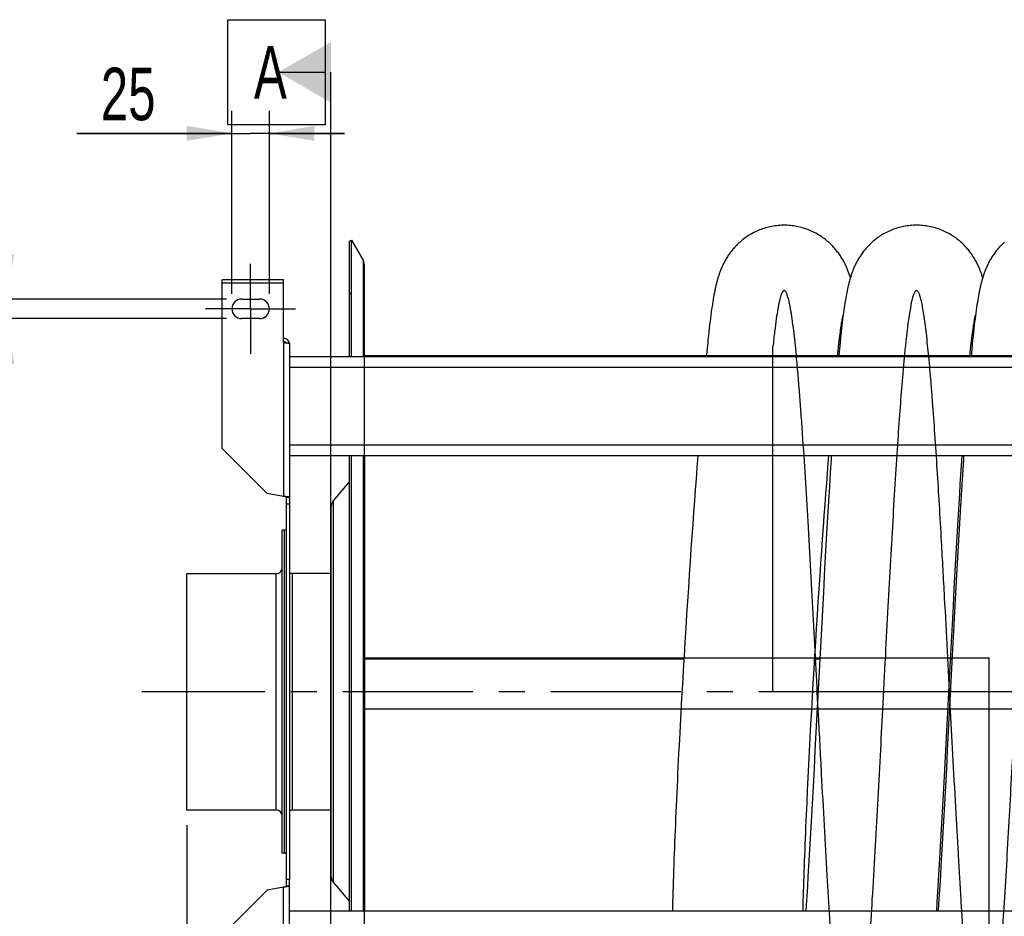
# Model space of a CAD drawing. Extents: x 0 to 420, y 0 to 297.
# Tile 4 of 14: x 141 to 207, y 80 to 139. Entities that reach past the tile are written whole.
import ezdxf

# ---------------------------------------------------------------- set-up
doc = ezdxf.new("R2010")
doc.units = 0
doc.header["$LTSCALE"] = 23.1
doc.linetypes.add('CENTER', pattern=[0.6, 0.375, -0.075, 0.075, -0.075])
doc.layers.get('0').update_dxf_attribs({"linetype": 'CONTINUOUS'})
for name, color, linetype in [('110528_DXF_CONTINUOUS_LINE', 7, 'CONTINUOUS'), ('110528_DXF_DIMENSION', 7, 'CONTINUOUS'), ('110534_DXF_AXIS', 7, 'CONTINUOUS'), ('110534_DXF_CONTINUOUS_LINE', 7, 'CONTINUOUS'), ('110591_DXF_CONTINUOUS_LINE', 7, 'CONTINUOUS'), ('110651_DXF_CONTINUOUS_LINE', 7, 'CONTINUOUS'), ('110801_DXF_CONTINUOUS_LINE', 7, 'CONTINUOUS'), ('112850_DXF_CONTINUOUS_LINE', 7, 'CONTINUOUS'), ('AG_HOSE_75_8DXF_CONTINUOUS', 7, 'CONTINUOUS'), ('ASE_65-75-5_DXF_DIMENSION', 7, 'CONTINUOUS'), ('ASE_65_75_5_DXF_AXIS', 7, 'CONTINUOUS')]:
    doc.layers.add(name, color=color, linetype=linetype)
doc.styles.get("Standard").update_dxf_attribs({"font": 'txt', "width": 0.7})
doc.dimstyles.new('DIMSTYLE_1', dxfattribs={"dimtxt": 3.5, "dimasz": 3, "dimexe": 1.5, "dimexo": 1, "dimgap": 0.875, "dimtad": 1, "dimdec": 0, "dimlfac": 10, "dimtxsty": 'STANDARD', "dimblk": '_ARROW_FILLED', "dimblk1": '_ARROW_FILLED', "dimblk2": '_ARROW_FILLED', "dimcen": 0.09, "dimazin": 3, "dimtp": 0.8, "dimtm": 0.8, "dimtfac": 1, "dimtdec": 0, "dimtofl": 0, "dimtmove": 0, "dimatfit": 3, "dimtolj": 1})
doc.dimstyles.new('DIMSTYLE_3', dxfattribs={"dimtxt": 3.5, "dimasz": 3, "dimexe": 1.5, "dimexo": 1, "dimgap": 0.875, "dimtad": 1, "dimdec": 3, "dimlfac": 10, "dimtxsty": 'STANDARD', "dimblk": '_ARROW_FILLED', "dimblk1": '_ARROW_FILLED', "dimblk2": '_ARROW_FILLED', "dimcen": 0.09, "dimazin": 3, "dimtp": 0.2, "dimtm": 0.2, "dimtfac": 1, "dimtdec": 3, "dimtofl": 0, "dimtmove": 0, "dimatfit": 3, "dimtolj": 1})

# ---------------------------------------------------------------- blocks, each defined once
blk = doc.blocks.new('_ARROW_FILLED')
at = {"color": 0, "linetype": 'BYBLOCK'}
blk.add_solid([(0, 0), (-1, 0.167), (-1, -0.167)], dxfattribs=at)
blk = doc.blocks.new('*D3')
at = {"layer": 'ASE_65-75-5_DXF_DIMENSION', "color": 2, "linetype": 'CONTINUOUS'}
for p, q in [((152.307, 85.829), (152.307, 29.661)), ((237.657, 80.647), (237.657, 29.661)), ((152.307, 31.161), (194.982, 31.161)), ((237.657, 31.161), (194.982, 31.161))]:
    blk.add_line(p, q, dxfattribs=at)
at = {"layer": 'ASE_65-75-5_DXF_DIMENSION', "color": 2, "linetype": 'CONTINUOUS', "xscale": 3, "yscale": 3, "zscale": 3, "rotation": 180}
blk.add_blockref('_ARROW_FILLED', (152.307, 31.161), dxfattribs=at)
at = {"layer": 'ASE_65-75-5_DXF_DIMENSION', "color": 2, "linetype": 'CONTINUOUS', "xscale": 3, "yscale": 3, "zscale": 3}
blk.add_blockref('_ARROW_FILLED', (237.657, 31.161), dxfattribs=at)
at = {"layer": 'ASE_65-75-5_DXF_DIMENSION', "color": 2, "linetype": 'CONTINUOUS', "insert": (194.982, 35.536), "char_height": 3.5, "width": 12, "attachment_point": 2}
blk.add_mtext('854', dxfattribs=at)
blk = doc.blocks.new('*D5')
at = {"layer": 'ASE_65-75-5_DXF_DIMENSION', "color": 2, "linetype": 'CONTINUOUS'}
for p, q in [((155.307, 121.204), (155.307, 133.385)), ((157.807, 121.204), (157.807, 133.385)), ((155.307, 131.885), (144.972, 131.885)), ((144.972, 131.885), (156.557, 131.885)), ((162.807, 131.885), (156.557, 131.885)), ((157.807, 131.885), (162.807, 131.885))]:
    blk.add_line(p, q, dxfattribs=at)
at = {"layer": 'ASE_65-75-5_DXF_DIMENSION', "color": 2, "linetype": 'CONTINUOUS', "xscale": 3, "yscale": 3, "zscale": 3}
blk.add_blockref('_ARROW_FILLED', (155.307, 131.885), dxfattribs=at)
at = {"layer": 'ASE_65-75-5_DXF_DIMENSION', "color": 2, "linetype": 'CONTINUOUS', "xscale": 3, "yscale": 3, "zscale": 3, "rotation": 180}
blk.add_blockref('_ARROW_FILLED', (157.807, 131.885), dxfattribs=at)
at = {"layer": 'ASE_65-75-5_DXF_DIMENSION', "color": 2, "linetype": 'CONTINUOUS', "insert": (150.222, 136.26), "char_height": 3.5, "width": 7.875, "attachment_point": 3}
blk.add_mtext('25', dxfattribs=at)
blk = doc.blocks.new('*D6')
at = {"layer": 'ASE_65-75-5_DXF_DIMENSION', "color": 2, "linetype": 'CONTINUOUS'}
for p, q in [((140.307, 120.854), (140.307, 129.932)), ((140.307, 129.932), (140.307, 120.204)), ((154.957, 120.854), (138.807, 120.854)), ((140.307, 114.554), (140.307, 120.204)), ((154.957, 119.554), (138.807, 119.554)), ((140.307, 119.554), (140.307, 114.554))]:
    blk.add_line(p, q, dxfattribs=at)
at = {"layer": 'ASE_65-75-5_DXF_DIMENSION', "color": 2, "linetype": 'CONTINUOUS', "xscale": 3, "yscale": 3, "zscale": 3}
for p, rotation in [((140.307, 120.854), 270), ((140.307, 119.554), 90)]:
    blk.add_blockref('_ARROW_FILLED', p, dxfattribs=dict(at, rotation=rotation))
at = {"layer": 'ASE_65-75-5_DXF_DIMENSION', "color": 2, "linetype": 'CONTINUOUS', "insert": (135.932, 125.432), "char_height": 3.5, "width": 6.75, "attachment_point": 1, "rotation": 90}
blk.add_mtext('13', dxfattribs=at)

msp = doc.modelspace()

# ---------------------------------------------------------------- linework, layer by layer
at = {"layer": '110528_DXF_CONTINUOUS_LINE', "color": 7, "linetype": 'CONTINUOUS'}
for p, q in [((163.13885, 124.7042), (163.26876, 124.7792)), ((163.26876, 117.02638), (163.26876, 124.7792)), ((163.26876, 124.7792), (164.06779, 123.39523)), ((164.15488, 117.02638), (164.15488, 123.07022)), ((163.26876, 80.1042), (163.26876, 110.43505)), ((164.15488, 110.43505), (164.15488, 80.1042))]:
    msp.add_line(p, q, dxfattribs=at)
at = {"layer": '110528_DXF_CONTINUOUS_LINE', "color": 3, "linetype": 'CONTINUOUS'}
for p, q in [((163.13885, 117.02638), (163.13885, 124.7042)), ((163.13885, 80.1042), (163.13885, 110.43505)), ((162.0592, 107.38543), (163.13885, 108.67211)), ((161.90713, 106.96762), (161.90713, 82.44078)), ((162.0592, 82.02297), (163.13885, 80.73629))]:
    msp.add_line(p, q, dxfattribs=at)
at = {"layer": '110528_DXF_CONTINUOUS_LINE', "color": 9, "linetype": 'CONTINUOUS'}
for p, q in [((164.06779, 117.02638), (164.06779, 123.39523)), ((163.13885, 121.19263), (163.26876, 121.25885)), ((164.06779, 80.1042), (164.06779, 110.43505)), ((162.0592, 107.38543), (162.0592, 82.02297))]:
    msp.add_line(p, q, dxfattribs=at)
at = {"layer": '110528_DXF_CONTINUOUS_LINE', "color": 7, "linetype": 'CONTINUOUS'}
msp.add_arc((163.50488, 123.07023), 0.65, 0, 30, dxfattribs=at)
at = {"layer": '110528_DXF_CONTINUOUS_LINE', "color": 3, "linetype": 'CONTINUOUS'}
for centre, start, end in [((162.55713, 106.96762), 140, 180), ((162.55713, 82.44078), 180, 220)]:
    msp.add_arc(centre, 0.65, start, end, dxfattribs=at)
at = {"layer": '110528_DXF_DIMENSION', "color": 2, "linetype": 'CONTINUOUS'}
for p, q in [((155.03213, 132.45362), (155.03213, 139.45362)), ((155.03213, 139.45362), (161.53213, 139.45362)), ((161.53213, 139.45362), (161.53213, 132.45362)), ((158.40713, 135.95362), (161.53213, 135.95362)), ((161.90713, 53.45478), (161.90713, 135.95362)), ((161.53213, 132.45362), (155.03213, 132.45362))]:
    msp.add_line(p, q, dxfattribs=at)
msp.add_solid([(161.90713, 137.97435), (161.90713, 133.9329), (158.40713, 135.95362)], dxfattribs=at)
at = {"layer": '110534_DXF_AXIS', "color": 7, "linetype": 'CENTER'}
for q in [(156.55713, 123.20421), (153.55712, 120.2042), (156.55713, 117.20419), (159.55714, 120.2042)]:
    msp.add_line((156.55713, 120.2042), q, dxfattribs=at)
at = {"layer": '110534_DXF_CONTINUOUS_LINE', "color": 3, "linetype": 'CONTINUOUS'}
for p, q in [((154.65713, 110.90951), (154.65713, 122.13086)), ((158.75713, 122.13085), (154.65713, 122.13085)), ((158.75713, 117.95645), (158.75713, 122.13086)), ((155.95713, 120.8542), (157.15713, 120.8542)), ((157.15713, 119.5542), (155.95713, 119.5542)), ((159.15713, 117.89625), (159.15713, 82.2042)), ((154.65713, 110.90951), (157.65713, 107.90951)), ((158.75713, 107.71555), (157.65713, 107.90951)), ((159.15713, 71.51215), (159.15713, 82.2042)), ((154.65713, 78.49889), (157.65713, 81.49889)), ((158.75713, 81.69285), (157.65713, 81.49889))]:
    msp.add_line(p, q, dxfattribs=at)
at = {"layer": '110534_DXF_CONTINUOUS_LINE', "color": 9, "linetype": 'CONTINUOUS'}
for p, q in [((154.65713, 121.93085), (158.75713, 121.93085)), ((158.75713, 117.95645), (158.75713, 107.71555)), ((158.75713, 71.45195), (158.75713, 81.69285))]:
    msp.add_line(p, q, dxfattribs=at)
at = {"layer": '110534_DXF_CONTINUOUS_LINE', "color": 7, "linetype": 'CONTINUOUS'}
for p, q in [((158.95713, 82.2042), (158.95713, 107.64252)), ((159.15713, 107.64252), (158.95713, 107.64252)), ((159.15713, 107.2042), (158.95713, 107.2042)), ((158.95713, 81.76588), (158.95713, 82.2042)), ((159.15713, 82.2042), (158.95713, 82.2042)), ((159.15713, 81.76588), (158.95713, 81.76588))]:
    msp.add_line(p, q, dxfattribs=at)
at = {"layer": '110534_DXF_CONTINUOUS_LINE', "color": 3, "linetype": 'CONTINUOUS'}
for centre, radius, start, end in [((155.95713, 120.2042), 0.65, 90, 270), ((157.15713, 120.2042), 0.65, 270, 90), ((158.76568, 117.83886), 0.39145, 9.3446493, 10.1091505)]:
    msp.add_arc(centre, radius, start, end, dxfattribs=at)
for points, knots in [([(159.15105, 117.90757), (159.143, 117.95271), (159.11052, 118.04104), (159.01929, 118.14826), (158.89668, 118.21827), (158.80342, 118.23444), (158.75713, 118.23444)], [0, 0, 0, 0, 0.24875061, 0.49833507, 0.74886161, 1, 1, 1, 1]), ([(158.75713, 117.95645), (158.80816, 117.95156), (158.88231, 117.94448), (158.97653, 117.93437), (159.03656, 117.92699), (159.08531, 117.92001), (159.12305, 117.91244), (159.14431, 117.90687), (159.15713, 117.89983), (159.15713, 117.89625)], [0, 0, 0, 0, 0.37771184, 0.54853637, 0.69852876, 0.82207755, 0.91471109, 0.97358369, 1, 1, 1, 1]), ([(159.15713, 107.64252), (159.15713, 107.6465), (159.14522, 107.65525), (159.12293, 107.66214), (159.08552, 107.67132), (159.01374, 107.68376), (158.90252, 107.69869), (158.80817, 107.70962), (158.75713, 107.71555)], [0, 0, 0, 0, 0.0290834, 0.08885385, 0.18164624, 0.30490852, 0.62429132, 1, 1, 1, 1]), ([(159.15713, 81.76588), (159.15713, 81.7619), (159.14522, 81.75315), (159.12293, 81.74626), (159.08552, 81.73708), (159.01374, 81.72464), (158.90252, 81.70971), (158.80817, 81.69878), (158.75713, 81.69285)], [0, 0, 0, 0, 0.0290834, 0.08885385, 0.18164624, 0.30490852, 0.62429132, 1, 1, 1, 1])]:
    msp.add_open_spline(points, degree=3, knots=knots, dxfattribs=at)
at = {"layer": '110534_DXF_CONTINUOUS_LINE', "color": 7, "linetype": 'CONTINUOUS'}
for points, knots in [([(158.75713, 118.03667), (158.79131, 118.03667), (158.8607, 118.0188), (158.91194, 117.96862), (158.92938, 117.93941)], [0, 0, 0, 0, 0.50119096, 1, 1, 1, 1]), ([(158.95713, 107.64252), (158.95713, 107.65044), (158.93412, 107.66753), (158.89311, 107.68118), (158.82981, 107.6989), (158.78267, 107.70961), (158.75713, 107.71555)], [0, 0, 0, 0, 0.1095964, 0.32647794, 0.63723776, 1, 1, 1, 1]), ([(158.95713, 81.76588), (158.95713, 81.75796), (158.93412, 81.74087), (158.89311, 81.72722), (158.82981, 81.7095), (158.78267, 81.69879), (158.75713, 81.69285)], [0, 0, 0, 0, 0.1095964, 0.32647794, 0.63723776, 1, 1, 1, 1])]:
    msp.add_open_spline(points, degree=3, knots=knots, dxfattribs=at)
at = {"layer": '110591_DXF_CONTINUOUS_LINE', "color": 7, "linetype": 'CONTINUOUS'}
for p, q in [((186.9207, 117.0692), (164.15488, 117.0692)), ((195.73951, 117.0692), (195.66328, 117.0692)), ((204.55587, 117.0692), (204.4797, 117.0692))]:
    msp.add_line(p, q, dxfattribs=at)
at = {"layer": '110651_DXF_CONTINUOUS_LINE', "color": 3, "linetype": 'CONTINUOUS'}
for p, q in [((164.15488, 96.88639), (185.42196, 96.88639)), ((194.1377, 96.88639), (194.47538, 96.88639)), ((203.18745, 96.88639), (203.2917, 96.88639))]:
    msp.add_line(p, q, dxfattribs=at)
at = {"layer": '110801_DXF_CONTINUOUS_LINE', "color": 7, "linetype": 'CONTINUOUS'}
for p, q in [((159.15713, 117.02638), (231.35713, 117.02638)), ((159.15713, 110.43605), (231.35713, 110.43605)), ((159.15713, 110.43505), (231.35713, 110.43505)), ((231.35713, 80.1042), (159.15713, 80.1042))]:
    msp.add_line(p, q, dxfattribs=at)
at = {"layer": '110801_DXF_CONTINUOUS_LINE', "color": 9, "linetype": 'CONTINUOUS'}
for p, q in [((159.15713, 116.3265), (231.35713, 116.3265)), ((159.15713, 111.13617), (231.35713, 111.13617))]:
    msp.add_line(p, q, dxfattribs=at)
at = {"layer": '112850_DXF_CONTINUOUS_LINE', "color": 7, "linetype": 'CONTINUOUS'}
for p, q in [((158.65713, 83.9542), (158.65713, 105.4542)), ((158.80713, 105.4542), (158.65713, 105.4542)), ((158.95713, 105.4542), (158.80713, 105.4542)), ((158.80713, 83.95423), (158.80713, 105.45417)), ((158.80713, 83.95423), (158.80713, 105.45417)), ((152.30713, 86.8292), (152.30713, 102.5792)), ((152.30713, 102.5792), (158.25713, 102.5792)), ((161.90713, 102.5792), (159.35713, 102.5792)), ((158.25713, 86.8292), (152.30713, 86.8292)), ((161.90713, 86.8292), (159.35713, 86.8292)), ((158.80713, 83.9542), (158.65713, 83.9542)), ((158.95713, 83.9542), (158.80713, 83.9542))]:
    msp.add_line(p, q, dxfattribs=at)
at = {"layer": '112850_DXF_CONTINUOUS_LINE', "color": 9, "linetype": 'CONTINUOUS'}
for p, q in [((158.25713, 86.8292), (158.25713, 102.5792)), ((159.35713, 86.8292), (159.35713, 102.5792))]:
    msp.add_line(p, q, dxfattribs=at)
at = {"layer": '112850_DXF_CONTINUOUS_LINE', "color": 7, "linetype": 'CONTINUOUS'}
for centre, start, end in [((158.25713, 102.9792), 270, 360), ((159.35713, 102.9792), 240, 270), ((158.25713, 86.4292), 0, 90), ((159.35713, 86.4292), 90, 120)]:
    msp.add_arc(centre, 0.4, start, end, dxfattribs=at)
at = {"layer": 'AG_HOSE_75_8DXF_CONTINUOUS', "color": 7, "linetype": 'CONTINUOUS'}
for p, q in [((187.37456, 120.83725), (187.34906, 120.68377)), ((187.39999, 120.98377), (187.37456, 120.83725)), ((187.42544, 121.12391), (187.39999, 120.98377)), ((196.20453, 120.91651), (196.18108, 120.77892)), ((196.22819, 121.04977), (196.20453, 120.91651)), ((196.25213, 121.179), (196.22819, 121.04977)), ((204.99746, 120.77941), (204.97184, 120.62256)), ((205.02321, 120.9303), (204.99746, 120.77941)), ((205.04921, 121.0758), (205.02321, 120.9303)), ((187.2717, 120.17612), (187.24554, 119.98977)), ((187.29766, 120.35365), (187.2717, 120.17612)), ((187.32344, 120.52272), (187.29766, 120.35365)), ((187.34906, 120.68377), (187.32344, 120.52272)), ((196.07692, 120.09791), (196.05382, 119.93095)), ((196.1, 120.25884), (196.07692, 120.09791)), ((196.12308, 120.41401), (196.1, 120.25884)), ((196.14621, 120.56375), (196.12308, 120.41401)), ((204.89521, 120.11178), (204.8696, 119.92684)), ((204.92076, 120.28914), (204.89521, 120.11178)), ((204.94629, 120.4593), (204.92076, 120.28914)), ((204.97184, 120.62256), (204.94629, 120.4593)), ((187.19255, 119.58913), (187.16567, 119.37401)), ((187.21916, 119.79424), (187.19255, 119.58913)), ((187.24554, 119.98977), (187.21916, 119.79424)), ((195.94472, 119.33895), (195.95819, 119.41837)), ((195.95819, 119.41837), (195.97072, 119.48929)), ((195.97072, 119.48929), (195.98225, 119.55193)), ((195.99583, 119.48582), (195.97248, 119.29595)), ((195.98225, 119.55193), (195.99274, 119.60653)), ((196.01907, 119.66873), (195.99583, 119.48582)), ((196.05382, 119.93095), (196.01907, 119.66873)), ((204.76796, 119.3798), (204.78092, 119.45463)), ((204.78092, 119.45463), (204.79289, 119.52103)), ((204.81803, 119.53253), (204.79202, 119.32239)), ((204.79289, 119.52103), (204.80382, 119.57921)), ((204.80382, 119.57921), (204.81367, 119.62948)), ((204.84388, 119.7339), (204.81803, 119.53253)), ((204.8696, 119.92684), (204.84388, 119.7339)), ((187.11107, 118.91216), (187.08334, 118.66478)), ((187.13852, 119.14848), (187.11107, 118.91216)), ((187.16567, 119.37401), (187.13852, 119.14848)), ((195.8467, 118.6735), (195.86485, 118.80765)), ((195.86485, 118.80765), (195.88234, 118.93235)), ((195.88234, 118.93235), (195.89911, 119.04767)), ((195.89911, 119.04767), (195.91513, 119.15379)), ((195.92532, 118.89395), (195.90146, 118.68102)), ((195.91513, 119.15379), (195.93035, 119.25083)), ((195.94899, 119.0988), (195.92532, 118.89395)), ((195.93035, 119.25083), (195.94472, 119.33895)), ((195.97248, 119.29595), (195.94899, 119.0988)), ((204.65262, 118.5945), (204.67152, 118.73685)), ((204.67152, 118.73685), (204.68967, 118.86872)), ((204.68967, 118.86872), (204.70703, 118.99035)), ((204.70703, 118.99035), (204.72357, 119.10192)), ((204.73949, 118.8748), (204.71289, 118.63645)), ((204.72357, 119.10192), (204.73926, 119.20377)), ((204.73926, 119.20377), (204.75406, 119.29628)), ((204.76585, 119.10329), (204.73949, 118.8748)), ((204.75406, 119.29628), (204.76796, 119.3798)), ((204.79202, 119.32239), (204.76585, 119.10329)), ((187.05533, 118.40613), (187.02784, 118.14385)), ((187.08334, 118.66478), (187.05533, 118.40613)), ((195.76809, 118.03946), (195.78858, 118.21288)), ((195.78858, 118.21288), (195.80853, 118.37627)), ((195.80853, 118.37627), (195.82791, 118.52977)), ((195.82791, 118.52977), (195.8467, 118.6735)), ((195.85304, 118.22942), (195.82842, 117.98984)), ((195.87738, 118.45965), (195.85304, 118.22942)), ((195.90146, 118.68102), (195.87738, 118.45965)), ((204.57029, 117.91689), (204.59183, 118.10298)), ((204.59183, 118.10298), (204.61275, 118.27781)), ((204.61275, 118.27781), (204.63302, 118.44158)), ((204.65881, 118.12746), (204.63127, 117.85578)), ((204.63302, 118.44158), (204.65262, 118.5945)), ((204.68601, 118.38751), (204.65881, 118.12746)), ((204.71289, 118.63645), (204.68601, 118.38751)), ((186.96802, 117.55235), (186.92667, 117.13103)), ((195.68191, 117.25108), (195.70359, 117.45823)), ((195.70359, 117.45823), (195.72556, 117.66215)), ((195.72556, 117.66215), (195.74707, 117.8559)), ((195.74707, 117.8559), (195.76809, 118.03946)), ((195.8035, 117.74053), (195.76551, 117.34734)), ((195.82842, 117.98984), (195.8035, 117.74053)), ((204.50222, 117.28955), (204.52546, 117.51036)), ((204.52546, 117.51036), (204.54816, 117.71942)), ((204.54816, 117.71942), (204.57029, 117.91689)), ((204.60334, 117.57173), (204.57498, 117.27464)), ((204.63127, 117.85578), (204.60334, 117.57173)), ((186.92667, 117.13103), (186.91657, 117.02638)), ((195.65894, 117.02638), (195.68191, 117.25108)), ((195.76551, 117.34734), (195.73558, 117.02638)), ((204.47541, 117.02638), (204.50222, 117.28955)), ((204.57498, 117.27464), (204.55193, 117.02638)), ((186.35125, 110.43505), (186.28616, 109.59557)), ((195.03764, 109.92145), (195.07822, 110.43505)), ((203.91416, 109.73735), (203.95941, 110.43505)), ((186.28616, 109.59557), (186.23228, 108.88859)), ((194.98646, 109.26455), (195.03764, 109.92145)), ((203.87662, 109.14626), (203.91416, 109.73735)), ((186.23228, 108.88859), (186.17762, 108.16066)), ((194.93437, 108.58611), (194.98646, 109.26455)), ((195.17012, 109.31449), (195.11275, 108.38132)), ((203.83779, 108.52363), (203.87662, 109.14626)), ((203.99791, 109.4982), (203.95648, 108.83002)), ((194.88142, 107.88627), (194.93437, 108.58611)), ((195.11275, 108.38132), (195.0532, 107.38906)), ((203.7977, 107.86943), (203.83779, 108.52363)), ((203.95648, 108.83002), (203.91432, 108.13771)), ((186.17762, 108.16066), (186.12222, 107.41193)), ((194.82765, 107.1652), (194.88142, 107.88627)), ((203.75655, 107.18665), (203.7977, 107.86943)), ((203.91432, 108.13771), (203.87154, 107.42308)), ((186.12222, 107.41193), (186.06613, 106.64268)), ((194.77313, 106.42308), (194.82765, 107.1652)), ((195.0532, 107.38906), (194.99167, 106.34048)), ((203.71472, 106.48099), (203.75655, 107.18665)), ((203.87154, 107.42308), (203.80664, 106.31714)), ((186.06613, 106.64268), (186.00945, 105.8534)), ((194.71791, 105.66034), (194.77313, 106.42308)), ((194.99167, 106.34048), (194.92838, 105.23929)), ((203.67239, 105.75621), (203.71472, 106.48099)), ((203.80664, 106.31714), (203.74142, 105.1815)), ((186.00945, 105.8534), (185.95228, 105.04487)), ((194.66208, 104.87769), (194.71791, 105.66034)), ((203.62995, 105.01885), (203.67239, 105.75621)), ((185.95228, 105.04487), (185.89467, 104.21789)), ((194.92838, 105.23929), (194.86379, 104.09386)), ((203.58749, 104.27145), (203.62995, 105.01885)), ((203.74142, 105.1815), (203.67647, 104.02863)), ((194.60576, 104.07605), (194.66208, 104.87769)), ((185.89467, 104.21789), (185.83675, 103.37328)), ((194.54906, 103.25623), (194.60576, 104.07605)), ((194.86379, 104.09386), (194.79857, 102.91777)), ((203.54504, 103.51542), (203.58749, 104.27145)), ((203.67647, 104.02863), (203.6119, 102.86333)), ((185.83675, 103.37328), (185.77863, 102.51195)), ((194.49206, 102.41925), (194.54906, 103.25623)), ((203.50258, 102.75088), (203.54504, 103.51542)), ((185.77863, 102.51195), (185.72042, 101.63527)), ((194.43488, 101.56631), (194.49206, 102.41925)), ((194.79857, 102.91777), (194.71179, 101.32667)), ((203.43882, 101.58863), (203.50258, 102.75088)), ((203.6119, 102.86333), (203.52613, 101.29006)), ((185.72042, 101.63527), (185.66226, 100.7446)), ((194.71179, 101.32667), (194.15416, 90.7894)), ((194.3777, 100.69866), (194.43488, 101.56631)), ((203.52613, 101.29006), (202.97047, 90.78906)), ((203.37493, 100.40928), (203.43882, 101.58863)), ((185.66226, 100.7446), (185.60434, 99.84187)), ((194.32063, 99.81814), (194.3777, 100.69866)), ((203.31093, 99.21549), (203.37493, 100.40928)), ((185.60434, 99.84187), (185.54683, 98.92903)), ((194.26383, 98.92673), (194.32063, 99.81814)), ((203.20412, 97.20231), (203.31093, 99.21549)), ((185.54683, 98.92903), (185.48984, 98.00778)), ((194.20747, 98.02609), (194.26383, 98.92673)), ((185.48984, 98.00778), (185.43354, 97.08016)), ((194.15173, 97.11823), (194.20747, 98.02609)), ((194.09677, 96.20548), (194.15173, 97.11823)), ((202.77551, 89.08401), (203.20412, 97.20231)), ((185.43354, 97.08016), (185.37814, 96.14857)), ((185.37814, 96.14857), (185.32376, 95.21501)), ((194.04273, 95.28979), (194.09677, 96.20548)), ((185.32376, 95.21501), (185.2706, 94.28197)), ((193.98982, 94.37371), (194.04273, 95.28979)), ((185.2706, 94.28197), (185.21884, 93.35197)), ((193.93819, 93.4598), (193.98982, 94.37371)), ((185.21884, 93.35197), (185.1686, 92.42702)), ((193.88797, 92.55015), (193.93819, 93.4598)), ((193.83937, 91.6473), (193.88797, 92.55015)), ((185.1686, 92.42702), (185.12002, 91.50955)), ((185.12002, 91.50955), (185.07328, 90.60192)), ((193.7925, 90.75373), (193.83937, 91.6473)), ((185.07328, 90.60192), (185.02846, 89.70602)), ((193.74747, 89.8714), (193.7925, 90.75373)), ((194.15416, 90.7894), (194.09025, 89.59214)), ((202.97047, 90.78906), (202.90669, 89.59409)), ((193.70445, 89.00272), (193.74747, 89.8714)), ((194.09025, 89.59214), (194.02639, 88.40676)), ((202.90669, 89.59409), (202.84305, 88.41292)), ((193.66354, 88.15016), (193.70445, 89.00272)), ((202.66795, 87.09601), (202.77551, 89.08401)), ((193.62477, 87.31528), (193.66354, 88.15016)), ((194.02639, 88.40676), (193.9624, 87.23257)), ((202.84305, 88.41292), (202.77948, 87.24629)), ((202.77948, 87.24629), (202.71582, 86.09398)), ((193.9624, 87.23257), (193.89815, 86.06971)), ((202.58193, 85.53683), (202.66795, 87.09601)), ((193.89815, 86.06971), (193.85529, 85.30443)), ((202.71582, 86.09398), (202.67333, 85.33502)), ((193.85529, 85.30443), (193.81267, 84.55239)), ((202.51732, 84.38718), (202.58193, 85.53683)), ((202.67333, 85.33502), (202.63093, 84.58652)), ((193.81267, 84.55239), (193.77044, 83.8166)), ((202.45234, 83.25229), (202.51732, 84.38718)), ((202.63093, 84.58652), (202.58895, 83.85461)), ((193.77044, 83.8166), (193.72882, 83.10138)), ((202.58895, 83.85461), (202.54774, 83.14582)), ((193.72882, 83.10138), (193.68795, 82.40922)), ((202.38674, 82.13101), (202.45234, 83.25229)), ((202.54774, 83.14582), (202.50751, 82.46378)), ((193.68795, 82.40922), (193.64789, 81.74133)), ((202.3428, 81.39481), (202.38674, 82.13101)), ((202.50751, 82.46378), (202.46862, 81.81421)), ((193.64789, 81.74133), (193.60872, 81.09859)), ((202.29907, 80.67455), (202.3428, 81.39481)), ((202.46862, 81.81421), (202.43099, 81.1953)), ((193.60872, 81.09859), (193.5705, 80.48188)), ((202.43099, 81.1953), (202.39455, 80.60568)), ((193.5705, 80.48188), (193.54674, 80.1042)), ((202.26382, 80.1042), (202.29907, 80.67455)), ((202.39455, 80.60568), (202.36307, 80.1042))]:
    msp.add_line(p, q, dxfattribs=at)
at = {"layer": 'AG_HOSE_75_8DXF_CONTINUOUS', "color": 9, "linetype": 'CONTINUOUS'}
for p, q in [((191.35488, 94.7042), (191.35488, 117.69746)), ((164.15488, 72.2042), (164.15488, 117.0692)), ((226.15488, 117.0692), (164.15488, 117.0692)), ((164.15488, 96.97249), (205.75488, 96.97249)), ((205.75488, 72.2042), (205.75488, 96.97249)), ((212.95488, 94.7042), (191.35488, 94.7042)), ((164.15488, 93.57064), (226.15488, 93.57064))]:
    msp.add_line(p, q, dxfattribs=at)
at = {"layer": 'AG_HOSE_75_8DXF_CONTINUOUS', "color": 7, "linetype": 'CONTINUOUS'}
for points in [[(192.10443, 125.76918), (192.01494, 125.76827), (191.90903, 125.76486), (191.80311, 125.7589), (191.69722, 125.7504), (191.59145, 125.73934), (191.48595, 125.72573), (191.3808, 125.7096), (191.27605, 125.69094), (191.17185, 125.66978), (191.06827, 125.64615), (190.96536, 125.62006), (190.86328, 125.59156), (190.76208, 125.56069), (190.66181, 125.52746), (190.56264, 125.49197), (190.46462, 125.45424), (190.3678, 125.41433), (190.27234, 125.37232), (190.17827, 125.32827), (190.08563, 125.28223), (189.99458, 125.23432), (189.90513, 125.18459), (189.81731, 125.1331), (189.7313, 125.08001), (189.64708, 125.02538), (189.56469, 124.96927), (189.48433, 124.9119), (189.40599, 124.85335), (189.32966, 124.79368), (189.25551, 124.73312), (189.18353, 124.67175), (189.11369, 124.60965), (189.04611, 124.54704), (188.98078, 124.48402), (188.91764, 124.42066), (188.85672, 124.3571), (188.79799, 124.29344), (188.74139, 124.22974), (188.68686, 124.16606), (188.63438, 124.10248), (188.58387, 124.03906), (188.53529, 123.97585), (188.4886, 123.91293), (188.44372, 123.85034), (188.40053, 123.78799), (188.35899, 123.72595), (188.31904, 123.66423), (188.2805, 123.60268), (188.24332, 123.5413), (188.20748, 123.48013), (188.17286, 123.41906), (188.13937, 123.35802), (188.10704, 123.29709), (188.07584, 123.23635), (188.04572, 123.17578), (188.01667, 123.1154), (187.98872, 123.05539), (187.96184, 122.99578), (187.93597, 122.93654), (187.91112, 122.87778), (187.88724, 122.81952), (187.86429, 122.76174), (187.84222, 122.70446), (187.82103, 122.64774), (187.80065, 122.59151), (187.78099, 122.53563), (187.76203, 122.48013), (187.74372, 122.42495), (187.72596, 122.36989), (187.70873, 122.31492), (187.692, 122.26003), (187.67569, 122.20501), (187.65978, 122.14983), (187.64424, 122.09447), (187.62903, 122.03877), (187.61411, 121.98268), (187.59947, 121.92617), (187.58508, 121.86914), (187.57092, 121.81153), (187.55698, 121.75332), (187.54322, 121.69442), (187.52965, 121.63481), (187.51624, 121.57443), (187.50297, 121.51318), (187.48983, 121.45104), (187.47681, 121.38796), (187.46387, 121.32376), (187.451, 121.2584), (187.42544, 121.12391)], [(196.51259, 122.27406), (196.51129, 122.27843), (196.49331, 122.33682), (196.47477, 122.39524), (196.45563, 122.45375), (196.43585, 122.51239), (196.41541, 122.57117), (196.39425, 122.63013), (196.37234, 122.6893), (196.34964, 122.74868), (196.32611, 122.80828), (196.30172, 122.86812), (196.27643, 122.9282), (196.25021, 122.98849), (196.22304, 123.04896), (196.19486, 123.10965), (196.16565, 123.17054), (196.13539, 123.23158), (196.10401, 123.29282), (196.07143, 123.35434), (196.03761, 123.4161), (196.0025, 123.4781), (195.96599, 123.54047), (195.92802, 123.60317), (195.88854, 123.66617), (195.84746, 123.72954), (195.80469, 123.79326), (195.76021, 123.85727), (195.71396, 123.92151), (195.6659, 123.98594), (195.61597, 124.05052), (195.5641, 124.11521), (195.51026, 124.17993), (195.45439, 124.24465), (195.39633, 124.30941), (195.33601, 124.37415), (195.2734, 124.43878), (195.20845, 124.50322), (195.14101, 124.56745), (195.07113, 124.63131), (194.99899, 124.6945), (194.92458, 124.75692), (194.84785, 124.8185), (194.769, 124.87899), (194.68802, 124.9383), (194.60489, 124.99636), (194.51981, 125.05294), (194.4328, 125.10798), (194.34386, 125.1614), (194.25322, 125.213), (194.16092, 125.26272), (194.06698, 125.31051), (193.97155, 125.35623), (193.87468, 125.39984), (193.77642, 125.44128), (193.6769, 125.48045), (193.57617, 125.51732), (193.47429, 125.55184), (193.37142, 125.58393), (193.26761, 125.61357), (193.16291, 125.64071), (193.05749, 125.66532), (192.95139, 125.68736), (192.84469, 125.70681), (192.73753, 125.72365), (192.62997, 125.73785), (192.52208, 125.74942), (192.414, 125.75833), (192.30584, 125.76459), (192.19762, 125.7682), (192.10443, 125.76918)], [(200.92084, 125.769), (200.82927, 125.76805), (200.72128, 125.76449), (200.61331, 125.75829), (200.50537, 125.74944), (200.39758, 125.73794), (200.2901, 125.7238), (200.18299, 125.70704), (200.07631, 125.68765), (199.97023, 125.66567), (199.86481, 125.64113), (199.76011, 125.61405), (199.65629, 125.58448), (199.5534, 125.55244), (199.45151, 125.51799), (199.35079, 125.48119), (199.25128, 125.44209), (199.15305, 125.40073), (199.05624, 125.35723), (198.96091, 125.31163), (198.86709, 125.26399), (198.77494, 125.21443), (198.68447, 125.16302), (198.59573, 125.10981), (198.50888, 125.05499), (198.42394, 124.99862), (198.34093, 124.94077), (198.26006, 124.88167), (198.18132, 124.8214), (198.10469, 124.76005), (198.03036, 124.69785), (197.9583, 124.63489), (197.88849, 124.57126), (197.82103, 124.50718), (197.75592, 124.44276), (197.6931, 124.37808), (197.63254, 124.31324), (197.57423, 124.24836), (197.51809, 124.18348), (197.46407, 124.11869), (197.41212, 124.05404), (197.36219, 123.9896), (197.3142, 123.92541), (197.26813, 123.86157), (197.22389, 123.7981), (197.18134, 123.73489), (197.14044, 123.67201), (197.10112, 123.60948), (197.0632, 123.54709), (197.02661, 123.48484), (196.99133, 123.42276), (196.95723, 123.36072), (196.92423, 123.29864), (196.89234, 123.2366), (196.86154, 123.17465), (196.83177, 123.11272), (196.80301, 123.05088), (196.77536, 122.98939), (196.74877, 122.92828), (196.72318, 122.86751), (196.69863, 122.80725), (196.67508, 122.74757), (196.65247, 122.68839), (196.63074, 122.6297), (196.60986, 122.57151), (196.58977, 122.5138), (196.57042, 122.45646), (196.55175, 122.39949), (196.53374, 122.34287), (196.51632, 122.28646), (196.49945, 122.23027), (196.4831, 122.17426), (196.4672, 122.11827), (196.45173, 122.06225), (196.43666, 122.00621), (196.42194, 121.94997), (196.40754, 121.89349), (196.39344, 121.83678), (196.37961, 121.77969), (196.36603, 121.7222), (196.35268, 121.66429), (196.33954, 121.60585), (196.3266, 121.54688), (196.31383, 121.48732), (196.30122, 121.42712), (196.28877, 121.36624), (196.27645, 121.30466), (196.25213, 121.179)], [(205.32891, 122.2739), (205.31665, 122.31415), (205.29936, 122.36934), (205.2815, 122.42473), (205.26301, 122.48046), (205.24383, 122.53657), (205.22395, 122.59304), (205.20332, 122.64991), (205.18188, 122.70722), (205.15961, 122.76495), (205.13648, 122.82306), (205.11245, 122.88159), (205.08747, 122.94052), (205.06155, 122.99976), (205.03464, 123.0593), (205.0067, 123.11917), (204.97769, 123.17934), (204.94759, 123.23978), (204.91633, 123.30053), (204.88383, 123.36163), (204.85006, 123.42307), (204.81496, 123.48485), (204.77843, 123.54701), (204.74042, 123.60956), (204.70088, 123.67244), (204.65973, 123.7357), (204.61689, 123.7993), (204.57233, 123.8632), (204.52598, 123.92738), (204.47778, 123.99178), (204.42769, 124.05635), (204.37562, 124.12107), (204.32152, 124.18587), (204.26536, 124.25069), (204.20704, 124.3155), (204.14651, 124.38023), (204.08373, 124.44478), (204.01868, 124.50907), (203.95127, 124.57304), (203.8815, 124.63656), (203.80949, 124.69941), (203.73519, 124.76152), (203.6586, 124.82278), (203.57988, 124.88297), (203.49903, 124.94199), (203.41604, 124.99977), (203.3311, 125.0561), (203.24423, 125.11088), (203.15543, 125.16406), (203.0649, 125.21545), (202.97267, 125.265), (202.87875, 125.31263), (202.78337, 125.3582), (202.68656, 125.40164), (202.58837, 125.44292), (202.489, 125.48191), (202.38851, 125.51858), (202.28693, 125.55289), (202.1844, 125.58478), (202.08096, 125.61422), (201.97668, 125.64119), (201.87166, 125.66563), (201.76598, 125.68753), (201.65969, 125.70687), (201.5529, 125.72362), (201.44568, 125.73776), (201.33809, 125.74928), (201.23024, 125.75817), (201.12221, 125.76441), (201.01405, 125.76802), (200.92084, 125.769)], [(206.78122, 124.64101), (206.71129, 124.57751), (206.6438, 124.51365), (206.5788, 124.44959), (206.51615, 124.38536), (206.45578, 124.321), (206.39767, 124.25663), (206.34174, 124.1923), (206.28783, 124.12794), (206.23584, 124.06357), (206.18578, 123.9993), (206.13761, 123.93521), (206.09127, 123.87133), (206.04673, 123.80773), (206.00399, 123.74456), (205.96306, 123.68195), (205.92382, 123.61986), (205.88604, 123.55805), (205.84972, 123.49661), (205.81478, 123.43551), (205.78093, 123.37435), (205.74809, 123.31301), (205.71629, 123.25161), (205.68542, 123.19), (205.65538, 123.12801), (205.62621, 123.06578), (205.59803, 123.00359), (205.5708, 122.94144), (205.54447, 122.87931), (205.51912, 122.81743), (205.49471, 122.75585), (205.47118, 122.6945), (205.44852, 122.63346), (205.42671, 122.57276), (205.40569, 122.51234), (205.38542, 122.45221), (205.36588, 122.39239), (205.34701, 122.33281), (205.32874, 122.27337), (205.31107, 122.21408), (205.29394, 122.15489), (205.27727, 122.09561), (205.26105, 122.03621), (205.24524, 121.97665), (205.22978, 121.91675), (205.21464, 121.85648), (205.19982, 121.7958), (205.18525, 121.73456), (205.17093, 121.6727), (205.15683, 121.6102), (205.14291, 121.5469), (205.12916, 121.48273), (205.11557, 121.41767), (205.1021, 121.35158), (205.08874, 121.2844), (205.07548, 121.2161), (205.04921, 121.0758)], [(196.18108, 120.77892), (196.16943, 120.70841), (196.14621, 120.56375)], [(195.99274, 119.60653), (196.0021, 119.65327), (196.00634, 119.67373), (196.01027, 119.69228), (196.01388, 119.70896), (196.01715, 119.72372), (196.02007, 119.7366), (196.02263, 119.74764), (196.0248, 119.75679), (196.02657, 119.76407), (196.02782, 119.7691)], [(204.81367, 119.62948), (204.82238, 119.67209), (204.82629, 119.69057), (204.82989, 119.70722), (204.83315, 119.722), (204.83607, 119.73495), (204.83865, 119.74612), (204.84086, 119.75547), (204.84268, 119.76304), (204.84412, 119.76887), (204.84515, 119.77292), (204.84556, 119.77451)], [(187.02784, 118.14386), (187.00868, 117.95685), (186.96802, 117.55235)], [(195.24104, 110.43505), (195.22518, 110.18791), (195.17012, 109.31449)], [(204.05737, 110.43505), (204.03854, 110.14124), (203.99791, 109.4982)], [(185.02846, 89.70602), (185.00681, 89.26329), (184.98568, 88.82418), (184.9651, 88.38919), (184.94508, 87.95852), (184.92562, 87.53216), (184.90672, 87.11037), (184.88838, 86.69324), (184.8706, 86.28084), (184.85339, 85.87335), (184.83677, 85.47081), (184.82073, 85.07332), (184.80527, 84.68104), (184.7904, 84.29405), (184.77611, 83.91239), (184.76239, 83.53618), (184.74927, 83.16549), (184.73673, 82.80034), (184.7248, 82.44081), (184.71345, 82.08697), (184.70269, 81.73881), (184.69251, 81.39638), (184.6829, 81.05976), (184.67386, 80.7289), (184.66538, 80.4037), (184.65798, 80.1042)], [(193.36069, 80.1042), (193.36992, 80.46382), (193.37824, 80.7708), (193.38711, 81.08403), (193.39655, 81.40349), (193.40655, 81.72912), (193.41711, 82.06094), (193.42823, 82.39892), (193.43991, 82.74291), (193.45215, 83.09289), (193.46496, 83.44885), (193.47835, 83.81063), (193.49233, 84.1782), (193.50689, 84.55152), (193.52202, 84.93038), (193.53772, 85.31474), (193.55399, 85.70455), (193.57083, 86.09959), (193.58823, 86.49979), (193.60622, 86.90509), (193.62477, 87.31528)]]:
    msp.add_lwpolyline(points, dxfattribs=at)
at = {"layer": 'AG_HOSE_75_8DXF_CONTINUOUS', "color": 9, "linetype": 'CONTINUOUS'}
msp.add_open_spline([(212.95488, 77.03941), (212.86008, 78.39334), (212.66793, 81.39368), (212.39472, 86.16103), (212.15925, 90.55485), (211.96315, 94.28456), (211.81296, 97.14616), (211.6666, 99.90697), (211.52053, 102.60759), (211.37071, 105.28931), (211.21687, 107.91622), (211.06316, 110.38211), (210.90605, 112.71057), (210.76868, 114.54883), (210.65332, 115.93557), (210.57342, 116.82408), (210.49754, 117.60061), (210.42636, 118.27018), (210.35526, 118.87853), (210.28264, 119.43649), (210.20837, 119.93885), (210.13198, 120.38044), (210.06554, 120.69929), (210.01113, 120.91451), (209.97273, 121.04661), (209.93441, 121.1587), (209.8962, 121.2508), (209.85809, 121.3231), (209.81983, 121.37586), (209.78058, 121.40999), (209.73737, 121.42314), (209.69406, 121.41043), (209.65322, 121.37518), (209.61259, 121.31793), (209.57143, 121.23693), (209.53011, 121.13273), (209.48865, 121.00517), (209.44707, 120.85426), (209.38804, 120.60731), (209.3188, 120.25436), (209.24073, 119.77775), (209.16405, 119.23444), (209.08716, 118.61642), (209.00768, 117.90328), (208.92609, 117.09314), (208.84258, 116.18474), (208.75898, 115.19952), (208.64389, 113.74279), (208.50181, 111.75816), (208.36501, 109.65265), (208.25325, 107.83156), (208.16361, 106.31867), (208.07156, 104.71578), (207.91043, 101.83245), (207.68075, 97.53378), (207.38559, 91.88132), (207.12569, 87.01455), (206.90878, 83.18101), (206.74622, 80.46601), (206.58784, 78.00642), (206.43096, 75.77341), (206.27059, 73.73515), (206.12769, 72.16647), (206.01087, 71.06901), (205.92763, 70.3705), (205.84459, 69.75892), (205.77236, 69.30214), (205.71293, 68.97934), (205.66955, 68.76842), (205.62623, 68.58257), (205.58209, 68.41847), (205.53702, 68.27769), (205.49632, 68.1757), (205.46293, 68.10973), (205.43944, 68.07079), (205.41588, 68.03925), (205.38859, 68.01136), (205.36014, 67.99352), (205.33237, 67.98849), (205.30476, 67.991), (205.26904, 68.01011), (205.23055, 68.05179), (205.19235, 68.11244), (205.15423, 68.19276), (205.11596, 68.29296), (205.0763, 68.41731), (205.03556, 68.56704), (204.97658, 68.81665), (204.90463, 69.18679), (204.82191, 69.69961), (204.73891, 70.30183), (204.65572, 70.99139), (204.57237, 71.7658), (204.4889, 72.6222), (204.40409, 73.57159), (204.31817, 74.61262), (204.22854, 75.77801), (204.13652, 77.05518), (204.04726, 78.36924), (203.96252, 79.67761), (203.87974, 81.00645), (203.79475, 82.42063), (203.67705, 84.44298), (203.52584, 87.15147), (203.34791, 90.46326), (203.1651, 93.93516), (202.98237, 97.41985), (202.82248, 100.42777), (202.69056, 102.84803), (202.57556, 104.90918), (202.44759, 107.1246), (202.30195, 109.51562), (202.15272, 111.80072), (202.0216, 113.63502), (201.91561, 114.99119), (201.83838, 115.91767), (201.76121, 116.77947), (201.68225, 117.59302), (201.60133, 118.35163), (201.51809, 119.04873), (201.43507, 119.65885), (201.35402, 120.1698), (201.27511, 120.58426), (201.2086, 120.868), (201.15383, 121.05466), (201.11551, 121.16545), (201.07735, 121.25631), (201.03845, 121.32864), (200.99877, 121.38192), (200.96057, 121.41113), (200.93007, 121.41947), (200.90006, 121.41879), (200.86074, 121.39883), (200.81916, 121.35273), (200.77787, 121.28463), (200.73667, 121.19344), (200.69526, 121.07891), (200.65376, 120.94088), (200.61216, 120.77944), (200.57047, 120.59472), (200.51189, 120.30293), (200.44001, 119.88098), (200.37286, 119.41631), (200.31777, 118.99424), (200.27422, 118.63706), (200.23065, 118.2567), (200.1682, 117.67892), (200.08894, 116.87757), (199.97167, 115.56809), (199.8353, 113.85453), (199.67706, 111.63234), (199.51465, 109.12497), (199.34824, 106.35455), (199.18171, 103.41753), (199.01273, 100.31337), (198.83669, 96.99331), (198.66309, 93.6814), (198.48928, 90.38398), (198.32061, 87.24435), (198.14304, 84.05563), (197.96544, 81.03694), (197.81072, 78.60193), (197.68718, 76.80207), (197.59299, 75.5104), (197.49884, 74.30593), (197.40253, 73.16743), (197.30387, 72.10599), (197.20924, 71.19792), (197.12255, 70.46182), (197.04573, 69.88243), (196.96918, 69.37857), (196.89133, 68.94326), (196.8221, 68.62594), (196.76272, 68.4089), (196.72125, 68.28044), (196.67992, 68.17529), (196.63875, 68.09345), (196.60219, 68.0409), (196.57205, 68.01219), (196.55081, 67.99809), (196.52924, 67.99006), (196.49958, 67.98775), (196.45983, 68.00384), (196.41795, 68.04651), (196.37665, 68.11086), (196.33547, 68.19821), (196.29409, 68.30876), (196.25259, 68.44271), (196.21031, 68.60261), (196.16745, 68.78906), (196.12407, 69.00256), (196.08064, 69.24092), (196.03579, 69.51225), (195.98975, 69.81772), (195.94262, 70.1584), (195.89547, 70.52695), (195.83585, 71.02746), (195.76534, 71.6762), (195.68264, 72.51425), (195.59775, 73.45526), (195.51083, 74.50003), (195.42386, 75.62302), (195.29909, 77.33965), (195.14696, 79.63315), (194.9646, 82.6289), (194.78174, 85.83747), (194.58893, 89.38285), (194.40576, 92.84937), (194.22689, 96.26049), (194.05809, 99.4587), (193.88032, 102.75226), (193.70255, 105.91713), (193.52012, 108.97539), (193.36598, 111.36195), (193.23682, 113.19539), (193.14031, 114.47967), (193.04139, 115.69956), (192.94396, 116.79546), (192.85142, 117.73667), (192.76281, 118.54798), (192.68501, 119.17663), (192.61965, 119.64303), (192.57256, 119.95085), (192.52551, 120.22999), (192.47851, 120.48016), (192.4316, 120.70109), (192.38377, 120.89669), (192.33497, 121.06504), (192.28479, 121.20444), (192.23497, 121.30914), (192.19059, 121.37309), (192.15423, 121.40366), (192.12999, 121.41608), (192.1052, 121.42054), (192.08039, 121.4166), (192.05612, 121.40466), (192.02165, 121.37641), (191.97833, 121.31678), (191.92935, 121.21717), (191.87919, 121.08147), (191.82879, 120.91111), (191.77816, 120.706), (191.7274, 120.46632), (191.65557, 120.07916), (191.5642, 119.48723), (191.45719, 118.65164), (191.3894, 118.03212), (191.35488, 117.69746)], degree=3, knots=[0, 0, 0, 0, 0.01544813, 0.03421921, 0.05435066, 0.0655302, 0.0767292, 0.08696617, 0.09699773, 0.1075125, 0.11753699, 0.12694833, 0.13563351, 0.14409959, 0.1479294, 0.15147176, 0.15425326, 0.15680988, 0.15913559, 0.16122445, 0.16321398, 0.16491509, 0.16632471, 0.16691968, 0.16744135, 0.16789015, 0.16826733, 0.16857522, 0.16881831, 0.16900592, 0.16915813, 0.16930999, 0.16949691, 0.16976244, 0.17010475, 0.17052886, 0.17103713, 0.17163068, 0.17231005, 0.17392668, 0.17572308, 0.17780665, 0.18017149, 0.18281143, 0.1859737, 0.18943887, 0.19319438, 0.19722757, 0.20607095, 0.21584097, 0.22124279, 0.22683749, 0.23309089, 0.23951679, 0.25970671, 0.28208794, 0.30394058, 0.31517897, 0.32579086, 0.33489794, 0.34323179, 0.35126933, 0.35816873, 0.36115946, 0.36383096, 0.36617507, 0.36818397, 0.36909384, 0.36991081, 0.3706347, 0.37126554, 0.37184447, 0.37231641, 0.37251341, 0.37268537, 0.37283359, 0.37296009, 0.37312931, 0.37320394, 0.37327775, 0.37344096, 0.37364955, 0.37391827, 0.37425396, 0.37466001, 0.37513826, 0.37573895, 0.37642581, 0.37805715, 0.38002928, 0.38233756, 0.38497587, 0.38793449, 0.39120266, 0.39476946, 0.39878328, 0.4030919, 0.40807292, 0.4133577, 0.41808284, 0.42299592, 0.42851183, 0.43420804, 0.44605319, 0.45938779, 0.47195707, 0.48562494, 0.49910486, 0.50624142, 0.51321318, 0.52260127, 0.53149929, 0.54047807, 0.54866548, 0.55243032, 0.55596096, 0.55924712, 0.56227856, 0.56526412, 0.56793036, 0.57026902, 0.57227219, 0.57381785, 0.57507045, 0.57558716, 0.57603137, 0.57640417, 0.57670774, 0.5769638, 0.57715723, 0.57723956, 0.57731923, 0.57749381, 0.57772095, 0.57801931, 0.57839708, 0.57885819, 0.5794046, 0.58003699, 0.58075543, 0.5815597, 0.58342412, 0.58562628, 0.58690319, 0.58826879, 0.58972175, 0.59126072, 0.59488331, 0.59888699, 0.60622471, 0.61444825, 0.62424369, 0.63482318, 0.64603783, 0.65772638, 0.67020691, 0.68387975, 0.69547419, 0.7077901, 0.71966645, 0.73182431, 0.74220813, 0.74743737, 0.75235839, 0.7569488, 0.76118833, 0.76536303, 0.76908194, 0.77157963, 0.77379889, 0.77573404, 0.7773798, 0.77883171, 0.77942867, 0.77994024, 0.78036761, 0.78071313, 0.78098169, 0.78109047, 0.78118524, 0.78126985, 0.78134971, 0.78151874, 0.78173561, 0.78202161, 0.78238592, 0.78283273, 0.78336418, 0.78398139, 0.78471482, 0.78554145, 0.78646084, 0.78747242, 0.78867153, 0.7899768, 0.7913869, 0.79290046, 0.79571378, 0.79881412, 0.80248533, 0.80646781, 0.81074664, 0.8153053, 0.82605795, 0.83690832, 0.84946586, 0.86263693, 0.8773213, 0.88897681, 0.90151544, 0.9137739, 0.92651858, 0.93759458, 0.94864476, 0.95373872, 0.95851433, 0.96330354, 0.967669, 0.97103687, 0.97406781, 0.97695806, 0.97824626, 0.97942807, 0.98050228, 0.98146813, 0.98232505, 0.9830727, 0.98375947, 0.98431956, 0.98475645, 0.98507841, 0.98519401, 0.98529399, 0.98538501, 0.98547576, 0.98557495, 0.9856894, 0.98597984, 0.98640403, 0.98695094, 0.98762421, 0.98842537, 0.98935491, 0.99041231, 0.99290688, 0.99617074, 1, 1, 1, 1], dxfattribs=at)
at = {"layer": 'ASE_65_75_5_DXF_AXIS', "color": 7, "linetype": 'CENTER'}
msp.add_line((240.65713, 94.7042), (149.30713, 94.7042), dxfattribs=at)

# ---------------------------------------------------------------- texts
at = {"layer": '110528_DXF_DIMENSION', "color": 2, "linetype": 'CONTINUOUS', "insert": (156.78213, 137.70362), "char_height": 3.5, "width": 4.5, "attachment_point": 1}
msp.add_mtext('A', dxfattribs=at)

# ---------------------------------------------------------------- dimensions: what is measured, and where the dimension line sits
at = {"layer": 'ASE_65-75-5_DXF_DIMENSION', "color": 2, "linetype": 'CONTINUOUS'}
for base, p1, p2, dimstyle, picture, middle in [((157.80713, 131.88542), (155.30713, 120.2042), (157.80713, 120.2042), 'DIMSTYLE_3', '*D5', (147.09737, 131.88542)), ((237.6571279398, 31.1614742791), (152.3071279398, 86.8291996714), (237.6571279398, 81.6465083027), 'DIMSTYLE_1', '*D3', (194.4821292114, 31.1614742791))]:
    dim = msp.add_linear_dim(base=base, p1=p1, p2=p2, dimstyle=dimstyle, dxfattribs=at)
    dim.commit()
    dim.dimension.update_dxf_attribs({"geometry": picture, "text_midpoint": middle, "dimtype": 160})
dim = msp.add_linear_dim(base=(140.30713, 119.5542), p1=(155.95713, 120.8542), p2=(155.95713, 119.5542), angle=270, dimstyle='DIMSTYLE_3', dxfattribs=at)
dim.commit()
dim.dimension.update_dxf_attribs({"geometry": '*D6', "text_midpoint": (140.30713, 127.18236), "dimtype": 160})

doc.saveas('drawing.dxf')
